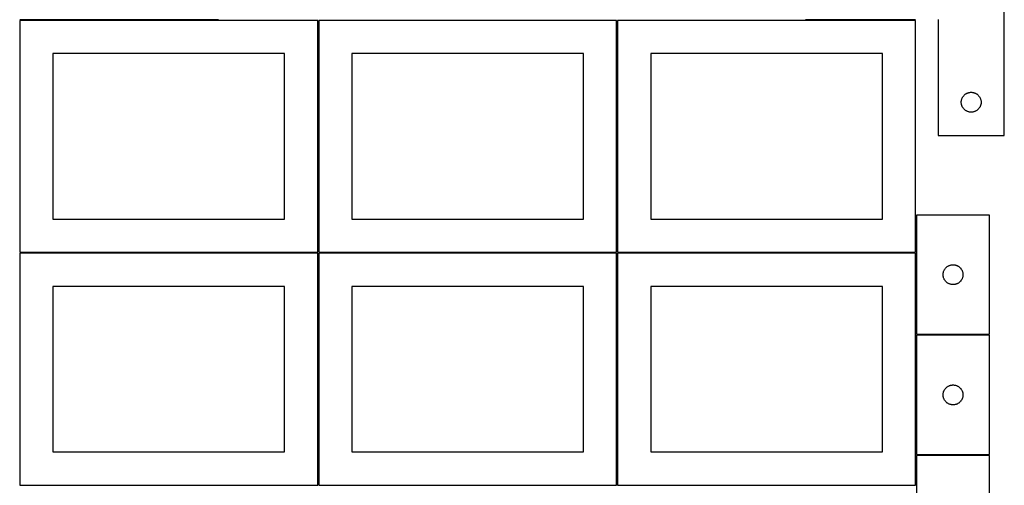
# Model space of a CAD drawing. Header units: millimetres. Extents: x 7 to 1493, y 7 to 2993.
# Tile 4 of 12: x 7 to 1493, y 1412 to 2115. Entities that reach past the tile are written whole.
import ezdxf

# ---------------------------------------------------------------- set-up
doc = ezdxf.new("R2010")
doc.units = ezdxf.units.MM
doc.layers.add('COMMON', color=5, linetype='CONTINUOUS', true_color=0x0000ff)
doc.layers.add('CUT', color=7, linetype='CONTINUOUS', true_color=0x000000)

msp = doc.modelspace()

# ---------------------------------------------------------------- linework, layer by layer
at = {"layer": 'COMMON'}
for p, q in [((306.644746, 2114.873916), (6.644746, 2114.873916)), ((457.299608, 1764.123915), (457.299608, 2114.123915)), ((908.799609, 1764.148695), (908.799609, 2114.123915)), ((1359.549609, 2114.898696), (1193.470928, 2114.898696)), ((1360.299609, 1820.247834), (1360.299609, 1764.148695)), ((456.549607, 1763.373915), (6.549607, 1763.373915)), ((457.299608, 1412.623914), (457.299608, 1762.623914)), ((908.049608, 1763.373915), (458.049608, 1763.373915)), ((908.799609, 1412.648694), (908.799609, 1762.623914)), ((1359.549609, 1763.398695), (909.549609, 1763.398695)), ((1360.299609, 1762.648694), (1360.299609, 1640.247834)), ((1360.299609, 1638.747833), (1360.299609, 1458.747833)), ((1471.04961, 1639.497834), (1361.04961, 1639.497834)), ((1360.299609, 1457.247832), (1360.299609, 1412.648694)), ((1471.04961, 1457.997833), (1361.04961, 1457.997833))]:
    msp.add_line(p, q, dxfattribs=at)
at = {"layer": 'CUT'}
for p, q in [((1493.470928, 1940.648696), (1493.470928, 2190.648696)), ((456.549607, 2114.123915), (6.549607, 2114.123915)), ((6.549607, 2114.123915), (6.549607, 1764.123915)), ((456.549607, 1764.123915), (456.549607, 2114.123915)), ((908.049608, 2114.123915), (458.049608, 2114.123915)), ((458.049608, 2114.123915), (458.049608, 1764.123915)), ((908.049608, 1764.123915), (908.049608, 2114.123915)), ((1359.549609, 2114.148695), (909.549609, 2114.148695)), ((909.549609, 2114.148695), (909.549609, 1764.148695)), ((1359.549609, 1764.148695), (1359.549609, 2114.148695)), ((1393.470928, 2115.648696), (1393.470928, 1940.648696)), ((406.549607, 2064.123915), (56.549607, 2064.123915)), ((56.549607, 2064.123915), (56.549607, 1814.123915)), ((406.549607, 1814.123915), (406.549607, 2064.123915)), ((858.049608, 2064.123915), (508.049608, 2064.123915)), ((508.049608, 2064.123915), (508.049608, 1814.123915)), ((858.049608, 1814.123915), (858.049608, 2064.123915)), ((1309.549609, 2064.148695), (959.549609, 2064.148695)), ((959.549609, 2064.148695), (959.549609, 1814.148695)), ((1309.549609, 1814.148695), (1309.549609, 2064.148695)), ((1428.550429, 1992.191011), (1428.649609, 1992.957054)), ((1428.649609, 1992.957054), (1428.788092, 1993.716977)), ((1428.788092, 1993.716977), (1428.965512, 1994.468762)), ((1428.965512, 1994.468762), (1429.181397, 1995.210418)), ((1429.181397, 1995.210418), (1429.435175, 1995.939977)), ((1429.435175, 1995.939977), (1429.726174, 1996.655504)), ((1429.726174, 1996.655504), (1430.053621, 1997.355103)), ((1430.053621, 1997.355103), (1430.416649, 1998.036917)), ((1430.416649, 1998.036917), (1430.814294, 1998.699139)), ((1430.814294, 1998.699139), (1431.245503, 1999.340012)), ((1431.245503, 1999.340012), (1431.70913, 1999.957838)), ((1431.70913, 1999.957838), (1432.203949, 2000.550977)), ((1432.203949, 2000.550977), (1432.728645, 2001.117858)), ((1432.728645, 2001.117858), (1433.281827, 2001.656976)), ((1433.281827, 2001.656976), (1433.86203, 2002.166902)), ((1433.86203, 2002.166902), (1434.467713, 2002.646284)), ((1434.467713, 2002.646284), (1435.097272, 2003.093851)), ((1435.097272, 2003.093851), (1435.749036, 2003.508415)), ((1435.749036, 2003.508415), (1436.421276, 2003.888878)), ((1436.421276, 2003.888878), (1437.112212, 2004.23423)), ((1437.112212, 2004.23423), (1437.820009, 2004.543555)), ((1437.820009, 2004.543555), (1438.542792, 2004.816034)), ((1438.542792, 2004.816034), (1439.278643, 2005.050944)), ((1439.278643, 2005.050944), (1440.025611, 2005.247661)), ((1440.025611, 2005.247661), (1440.781716, 2005.405665)), ((1440.781716, 2005.405665), (1441.544952, 2005.524536)), ((1441.544952, 2005.524536), (1442.313296, 2005.603959)), ((1442.313296, 2005.603959), (1443.084709, 2005.643723)), ((1443.084709, 2005.643723), (1443.857146, 2005.643723)), ((1443.857146, 2005.643723), (1444.62856, 2005.603959)), ((1444.62856, 2005.603959), (1445.396903, 2005.524536)), ((1445.396903, 2005.524536), (1446.160139, 2005.405665)), ((1446.160139, 2005.405665), (1446.916244, 2005.247661)), ((1446.916244, 2005.247661), (1447.663212, 2005.050944)), ((1447.663212, 2005.050944), (1448.399063, 2004.816034)), ((1448.399063, 2004.816034), (1449.121846, 2004.543555)), ((1449.121846, 2004.543555), (1449.829643, 2004.23423)), ((1449.829643, 2004.23423), (1450.520579, 2003.888878)), ((1450.520579, 2003.888878), (1451.19282, 2003.508415)), ((1451.19282, 2003.508415), (1451.844583, 2003.093851)), ((1451.844583, 2003.093851), (1452.474142, 2002.646284)), ((1452.474142, 2002.646284), (1453.079825, 2002.166902)), ((1453.079825, 2002.166902), (1453.660028, 2001.656976)), ((1453.660028, 2001.656976), (1454.21321, 2001.117858)), ((1454.21321, 2001.117858), (1454.737907, 2000.550977)), ((1454.737907, 2000.550977), (1455.232725, 1999.957838)), ((1455.232725, 1999.957838), (1455.696353, 1999.340012)), ((1455.696353, 1999.340012), (1456.127561, 1998.699139)), ((1456.127561, 1998.699139), (1456.525206, 1998.036917)), ((1456.525206, 1998.036917), (1456.888234, 1997.355103)), ((1456.888234, 1997.355103), (1457.215681, 1996.655504)), ((1457.215681, 1996.655504), (1457.50668, 1995.939977)), ((1457.50668, 1995.939977), (1457.760458, 1995.210418)), ((1457.760458, 1995.210418), (1457.976343, 1994.468762)), ((1457.976343, 1994.468762), (1458.153763, 1993.716977)), ((1458.153763, 1993.716977), (1458.292246, 1992.957054)), ((1458.292246, 1992.957054), (1458.391426, 1992.191011)), ((1428.470928, 1990.648696), (1428.490816, 1991.420877)), ((1428.490816, 1989.876514), (1428.470928, 1990.648696)), ((1428.490816, 1991.420877), (1428.550429, 1992.191011)), ((1428.550429, 1989.106381), (1428.490816, 1989.876514)), ((1428.649609, 1988.340337), (1428.550429, 1989.106381)), ((1428.788092, 1987.580415), (1428.649609, 1988.340337)), ((1428.965512, 1986.828629), (1428.788092, 1987.580415)), ((1429.181397, 1986.086973), (1428.965512, 1986.828629)), ((1429.435175, 1985.357414), (1429.181397, 1986.086973)), ((1429.726174, 1984.641887), (1429.435175, 1985.357414)), ((1430.053621, 1983.942289), (1429.726174, 1984.641887)), ((1430.416649, 1983.260475), (1430.053621, 1983.942289)), ((1430.814294, 1982.598253), (1430.416649, 1983.260475)), ((1431.245503, 1981.957379), (1430.814294, 1982.598253)), ((1431.70913, 1981.339553), (1431.245503, 1981.957379)), ((1432.203949, 1980.746414), (1431.70913, 1981.339553)), ((1432.728645, 1980.179533), (1432.203949, 1980.746414)), ((1433.281827, 1979.640415), (1432.728645, 1980.179533)), ((1433.86203, 1979.130489), (1433.281827, 1979.640415)), ((1434.467713, 1978.651107), (1433.86203, 1979.130489)), ((1435.097272, 1978.20354), (1434.467713, 1978.651107)), ((1435.749036, 1977.788976), (1435.097272, 1978.20354)), ((1436.421276, 1977.408514), (1435.749036, 1977.788976)), ((1451.19282, 1977.788976), (1450.520579, 1977.408514)), ((1451.844583, 1978.20354), (1451.19282, 1977.788976)), ((1452.474142, 1978.651107), (1451.844583, 1978.20354)), ((1453.079825, 1979.130489), (1452.474142, 1978.651107)), ((1453.660028, 1979.640415), (1453.079825, 1979.130489)), ((1454.21321, 1980.179533), (1453.660028, 1979.640415)), ((1454.737907, 1980.746414), (1454.21321, 1980.179533)), ((1455.232725, 1981.339553), (1454.737907, 1980.746414)), ((1455.696353, 1981.957379), (1455.232725, 1981.339553)), ((1456.127561, 1982.598253), (1455.696353, 1981.957379)), ((1456.525206, 1983.260475), (1456.127561, 1982.598253)), ((1456.888234, 1983.942289), (1456.525206, 1983.260475)), ((1457.215681, 1984.641887), (1456.888234, 1983.942289)), ((1457.50668, 1985.357414), (1457.215681, 1984.641887)), ((1457.760458, 1986.086973), (1457.50668, 1985.357414)), ((1457.976343, 1986.828629), (1457.760458, 1986.086973)), ((1458.153763, 1987.580415), (1457.976343, 1986.828629)), ((1458.292246, 1988.340337), (1458.153763, 1987.580415)), ((1458.391426, 1989.106381), (1458.292246, 1988.340337)), ((1458.391426, 1992.191011), (1458.451039, 1991.420877)), ((1458.451039, 1989.876514), (1458.391426, 1989.106381)), ((1458.451039, 1991.420877), (1458.470928, 1990.648696)), ((1458.470928, 1990.648696), (1458.451039, 1989.876514)), ((1437.112212, 1977.063162), (1436.421276, 1977.408514)), ((1437.820009, 1976.753836), (1437.112212, 1977.063162)), ((1438.542792, 1976.481357), (1437.820009, 1976.753836)), ((1439.278643, 1976.246448), (1438.542792, 1976.481357)), ((1440.025611, 1976.04973), (1439.278643, 1976.246448)), ((1440.781716, 1975.891726), (1440.025611, 1976.04973)), ((1441.544952, 1975.772856), (1440.781716, 1975.891726)), ((1442.313296, 1975.693433), (1441.544952, 1975.772856)), ((1443.084709, 1975.653669), (1442.313296, 1975.693433)), ((1443.857146, 1975.653669), (1443.084709, 1975.653669)), ((1444.62856, 1975.693433), (1443.857146, 1975.653669)), ((1445.396903, 1975.772856), (1444.62856, 1975.693433)), ((1446.160139, 1975.891726), (1445.396903, 1975.772856)), ((1446.916244, 1976.04973), (1446.160139, 1975.891726)), ((1447.663212, 1976.246448), (1446.916244, 1976.04973)), ((1448.399063, 1976.481357), (1447.663212, 1976.246448)), ((1449.121846, 1976.753836), (1448.399063, 1976.481357)), ((1449.829643, 1977.063162), (1449.121846, 1976.753836)), ((1450.520579, 1977.408514), (1449.829643, 1977.063162)), ((1393.470928, 1940.648696), (1493.470928, 1940.648696)), ((56.549607, 1814.123915), (406.549607, 1814.123915)), ((508.049608, 1814.123915), (858.049608, 1814.123915)), ((959.549609, 1814.148695), (1309.549609, 1814.148695)), ((1471.04961, 1820.247834), (1361.04961, 1820.247834)), ((1361.04961, 1820.247834), (1361.04961, 1640.247834)), ((1471.04961, 1640.247834), (1471.04961, 1820.247834)), ((6.549607, 1764.123915), (456.549607, 1764.123915)), ((456.549607, 1762.623914), (6.549607, 1762.623914)), ((6.549607, 1762.623914), (6.549607, 1412.623914)), ((456.549607, 1412.623914), (456.549607, 1762.623914)), ((458.049608, 1764.123915), (908.049608, 1764.123915)), ((908.049608, 1762.623914), (458.049608, 1762.623914)), ((458.049608, 1762.623914), (458.049608, 1412.623914)), ((908.049608, 1412.623914), (908.049608, 1762.623914)), ((909.549609, 1764.148695), (1359.549609, 1764.148695)), ((1359.549609, 1762.648694), (909.549609, 1762.648694)), ((909.549609, 1762.648694), (909.549609, 1412.648694)), ((1359.549609, 1412.648694), (1359.549609, 1762.648694)), ((1404.052021, 1739.251048), (1404.531403, 1739.856731)), ((1404.531403, 1739.856731), (1405.04133, 1740.436934)), ((1405.04133, 1740.436934), (1405.580448, 1740.990116)), ((1405.580448, 1740.990116), (1406.147328, 1741.514813)), ((1406.147328, 1741.514813), (1406.740468, 1742.009631)), ((1406.740468, 1742.009631), (1407.358294, 1742.473259)), ((1407.358294, 1742.473259), (1407.999167, 1742.904467)), ((1407.999167, 1742.904467), (1408.661389, 1743.302112)), ((1408.661389, 1743.302112), (1409.343203, 1743.66514)), ((1409.343203, 1743.66514), (1410.042801, 1743.992587)), ((1410.042801, 1743.992587), (1410.758329, 1744.283586)), ((1410.758329, 1744.283586), (1411.487888, 1744.537364)), ((1411.487888, 1744.537364), (1412.229543, 1744.75325)), ((1412.229543, 1744.75325), (1412.981329, 1744.930669)), ((1412.981329, 1744.930669), (1413.741251, 1745.069152)), ((1413.741251, 1745.069152), (1414.507295, 1745.168332)), ((1414.507295, 1745.168332), (1415.277429, 1745.227945)), ((1415.277429, 1745.227945), (1416.04961, 1745.247834)), ((1416.04961, 1745.247834), (1416.821791, 1745.227945)), ((1416.821791, 1745.227945), (1417.591925, 1745.168332)), ((1417.591925, 1745.168332), (1418.357969, 1745.069152)), ((1418.357969, 1745.069152), (1419.117891, 1744.930669)), ((1419.117891, 1744.930669), (1419.869677, 1744.75325)), ((1419.869677, 1744.75325), (1420.611332, 1744.537364)), ((1420.611332, 1744.537364), (1421.340891, 1744.283586)), ((1421.340891, 1744.283586), (1422.056419, 1743.992587)), ((1422.056419, 1743.992587), (1422.756017, 1743.66514)), ((1422.756017, 1743.66514), (1423.437831, 1743.302112)), ((1423.437831, 1743.302112), (1424.100053, 1742.904467)), ((1424.100053, 1742.904467), (1424.740926, 1742.473259)), ((1424.740926, 1742.473259), (1425.358752, 1742.009631)), ((1425.358752, 1742.009631), (1425.951892, 1741.514813)), ((1425.951892, 1741.514813), (1426.518772, 1740.990116)), ((1426.518772, 1740.990116), (1427.05789, 1740.436934)), ((1427.05789, 1740.436934), (1427.567817, 1739.856731)), ((1427.567817, 1739.856731), (1428.047199, 1739.251048)), ((1401.054583, 1730.634052), (1401.094347, 1731.405466)), ((1401.054583, 1729.861615), (1401.054583, 1730.634052)), ((1401.094347, 1729.090202), (1401.054583, 1729.861615)), ((1401.094347, 1731.405466), (1401.17377, 1732.173809)), ((1401.17377, 1728.321858), (1401.094347, 1729.090202)), ((1401.17377, 1732.173809), (1401.292641, 1732.937045)), ((1401.292641, 1727.558622), (1401.17377, 1728.321858)), ((1401.292641, 1732.937045), (1401.450644, 1733.69315)), ((1401.450644, 1726.802518), (1401.292641, 1727.558622)), ((1401.450644, 1733.69315), (1401.647362, 1734.440118)), ((1401.647362, 1726.055549), (1401.450644, 1726.802518)), ((1401.647362, 1734.440118), (1401.882272, 1735.175969)), ((1401.882272, 1725.319698), (1401.647362, 1726.055549)), ((1401.882272, 1735.175969), (1402.15475, 1735.898752)), ((1402.15475, 1724.596915), (1401.882272, 1725.319698)), ((1402.15475, 1735.898752), (1402.464076, 1736.60655)), ((1402.464076, 1736.60655), (1402.809428, 1737.297485)), ((1402.809428, 1737.297485), (1403.189891, 1737.969726)), ((1403.189891, 1737.969726), (1403.604455, 1738.621489)), ((1403.604455, 1738.621489), (1404.052021, 1739.251048)), ((1428.047199, 1739.251048), (1428.494765, 1738.621489)), ((1428.494765, 1738.621489), (1428.909329, 1737.969726)), ((1428.909329, 1737.969726), (1429.289792, 1737.297485)), ((1429.289792, 1737.297485), (1429.635144, 1736.60655)), ((1429.635144, 1736.60655), (1429.94447, 1735.898752)), ((1429.94447, 1735.898752), (1430.216948, 1735.175969)), ((1430.216948, 1725.319698), (1429.94447, 1724.596915)), ((1430.216948, 1735.175969), (1430.451858, 1734.440118)), ((1430.451858, 1726.055549), (1430.216948, 1725.319698)), ((1430.451858, 1734.440118), (1430.648576, 1733.69315)), ((1430.648576, 1726.802518), (1430.451858, 1726.055549)), ((1430.648576, 1733.69315), (1430.806579, 1732.937045)), ((1430.806579, 1727.558622), (1430.648576, 1726.802518)), ((1430.806579, 1732.937045), (1430.92545, 1732.173809)), ((1430.92545, 1728.321858), (1430.806579, 1727.558622)), ((1430.92545, 1732.173809), (1431.004873, 1731.405466)), ((1431.004873, 1729.090202), (1430.92545, 1728.321858)), ((1431.004873, 1731.405466), (1431.044637, 1730.634052)), ((1431.044637, 1729.861615), (1431.004873, 1729.090202)), ((1431.044637, 1730.634052), (1431.044637, 1729.861615)), ((406.549607, 1712.623914), (56.549607, 1712.623914)), ((56.549607, 1712.623914), (56.549607, 1462.623914)), ((406.549607, 1462.623914), (406.549607, 1712.623914)), ((858.049608, 1712.623914), (508.049608, 1712.623914)), ((508.049608, 1712.623914), (508.049608, 1462.623914)), ((858.049608, 1462.623914), (858.049608, 1712.623914)), ((1309.549609, 1712.648694), (959.549609, 1712.648694)), ((959.549609, 1712.648694), (959.549609, 1462.648694)), ((1309.549609, 1462.648694), (1309.549609, 1712.648694)), ((1402.464076, 1723.889118), (1402.15475, 1724.596915)), ((1402.809428, 1723.198183), (1402.464076, 1723.889118)), ((1403.189891, 1722.525942), (1402.809428, 1723.198183)), ((1403.604455, 1721.874178), (1403.189891, 1722.525942)), ((1404.052021, 1721.244619), (1403.604455, 1721.874178)), ((1404.531403, 1720.638936), (1404.052021, 1721.244619)), ((1405.04133, 1720.058734), (1404.531403, 1720.638936)), ((1405.580448, 1719.505551), (1405.04133, 1720.058734)), ((1406.147328, 1718.980855), (1405.580448, 1719.505551)), ((1406.740468, 1718.486037), (1406.147328, 1718.980855)), ((1407.358294, 1718.022409), (1406.740468, 1718.486037)), ((1407.999167, 1717.5912), (1407.358294, 1718.022409)), ((1408.661389, 1717.193555), (1407.999167, 1717.5912)), ((1409.343203, 1716.830527), (1408.661389, 1717.193555)), ((1410.042801, 1716.50308), (1409.343203, 1716.830527)), ((1410.758329, 1716.212081), (1410.042801, 1716.50308)), ((1411.487888, 1715.958303), (1410.758329, 1716.212081)), ((1412.229543, 1715.742418), (1411.487888, 1715.958303)), ((1412.981329, 1715.564998), (1412.229543, 1715.742418)), ((1413.741251, 1715.426515), (1412.981329, 1715.564998)), ((1414.507295, 1715.327336), (1413.741251, 1715.426515)), ((1415.277429, 1715.267722), (1414.507295, 1715.327336)), ((1416.04961, 1715.247834), (1415.277429, 1715.267722)), ((1416.821791, 1715.267722), (1416.04961, 1715.247834)), ((1417.591925, 1715.327336), (1416.821791, 1715.267722)), ((1418.357969, 1715.426515), (1417.591925, 1715.327336)), ((1419.117891, 1715.564998), (1418.357969, 1715.426515)), ((1419.869677, 1715.742418), (1419.117891, 1715.564998)), ((1420.611332, 1715.958303), (1419.869677, 1715.742418)), ((1421.340891, 1716.212081), (1420.611332, 1715.958303)), ((1422.056419, 1716.50308), (1421.340891, 1716.212081)), ((1422.756017, 1716.830527), (1422.056419, 1716.50308)), ((1423.437831, 1717.193555), (1422.756017, 1716.830527)), ((1424.100053, 1717.5912), (1423.437831, 1717.193555)), ((1424.740926, 1718.022409), (1424.100053, 1717.5912)), ((1425.358752, 1718.486037), (1424.740926, 1718.022409)), ((1425.951892, 1718.980855), (1425.358752, 1718.486037)), ((1426.518772, 1719.505551), (1425.951892, 1718.980855)), ((1427.05789, 1720.058734), (1426.518772, 1719.505551)), ((1427.567817, 1720.638936), (1427.05789, 1720.058734)), ((1428.047199, 1721.244619), (1427.567817, 1720.638936)), ((1428.494765, 1721.874178), (1428.047199, 1721.244619)), ((1428.909329, 1722.525942), (1428.494765, 1721.874178)), ((1429.289792, 1723.198183), (1428.909329, 1722.525942)), ((1429.635144, 1723.889118), (1429.289792, 1723.198183)), ((1429.94447, 1724.596915), (1429.635144, 1723.889118)), ((1361.04961, 1640.247834), (1471.04961, 1640.247834)), ((1471.04961, 1638.747833), (1361.04961, 1638.747833)), ((1361.04961, 1638.747833), (1361.04961, 1458.747833)), ((1471.04961, 1458.747833), (1471.04961, 1638.747833)), ((1407.358294, 1560.973258), (1407.999167, 1561.404466)), ((1407.999167, 1561.404466), (1408.661389, 1561.802111)), ((1408.661389, 1561.802111), (1409.343203, 1562.165139)), ((1409.343203, 1562.165139), (1410.042801, 1562.492586)), ((1410.042801, 1562.492586), (1410.758329, 1562.783585)), ((1410.758329, 1562.783585), (1411.487888, 1563.037363)), ((1411.487888, 1563.037363), (1412.229543, 1563.253249)), ((1412.229543, 1563.253249), (1412.981329, 1563.430668)), ((1412.981329, 1563.430668), (1413.741251, 1563.569151)), ((1413.741251, 1563.569151), (1414.507295, 1563.668331)), ((1414.507295, 1563.668331), (1415.277429, 1563.727944)), ((1415.277429, 1563.727944), (1416.04961, 1563.747833)), ((1416.04961, 1563.747833), (1416.821791, 1563.727944)), ((1416.821791, 1563.727944), (1417.591925, 1563.668331)), ((1417.591925, 1563.668331), (1418.357969, 1563.569151)), ((1418.357969, 1563.569151), (1419.117891, 1563.430668)), ((1419.117891, 1563.430668), (1419.869677, 1563.253249)), ((1419.869677, 1563.253249), (1420.611332, 1563.037363)), ((1420.611332, 1563.037363), (1421.340891, 1562.783585)), ((1421.340891, 1562.783585), (1422.056419, 1562.492586)), ((1422.056419, 1562.492586), (1422.756017, 1562.165139)), ((1422.756017, 1562.165139), (1423.437831, 1561.802111)), ((1423.437831, 1561.802111), (1424.100053, 1561.404466)), ((1424.100053, 1561.404466), (1424.740926, 1560.973258)), ((1401.054583, 1549.134051), (1401.094347, 1549.905465)), ((1401.054583, 1548.361614), (1401.054583, 1549.134051)), ((1401.094347, 1547.590201), (1401.054583, 1548.361614)), ((1401.094347, 1549.905465), (1401.17377, 1550.673808)), ((1401.17377, 1546.821857), (1401.094347, 1547.590201)), ((1401.17377, 1550.673808), (1401.292641, 1551.437044)), ((1401.292641, 1546.058621), (1401.17377, 1546.821857)), ((1401.292641, 1551.437044), (1401.450644, 1552.193149)), ((1401.450644, 1552.193149), (1401.647362, 1552.940117)), ((1401.647362, 1552.940117), (1401.882272, 1553.675968)), ((1401.882272, 1553.675968), (1402.15475, 1554.398751)), ((1402.15475, 1554.398751), (1402.464076, 1555.106549)), ((1402.464076, 1555.106549), (1402.809428, 1555.797484)), ((1402.809428, 1555.797484), (1403.189891, 1556.469725)), ((1403.189891, 1556.469725), (1403.604455, 1557.121488)), ((1403.604455, 1557.121488), (1404.052021, 1557.751047)), ((1404.052021, 1557.751047), (1404.531403, 1558.35673)), ((1404.531403, 1558.35673), (1405.04133, 1558.936933)), ((1405.04133, 1558.936933), (1405.580448, 1559.490115)), ((1405.580448, 1559.490115), (1406.147328, 1560.014812)), ((1406.147328, 1560.014812), (1406.740468, 1560.50963)), ((1406.740468, 1560.50963), (1407.358294, 1560.973258)), ((1424.740926, 1560.973258), (1425.358752, 1560.50963)), ((1425.358752, 1560.50963), (1425.951892, 1560.014812)), ((1425.951892, 1560.014812), (1426.518772, 1559.490115)), ((1426.518772, 1559.490115), (1427.05789, 1558.936933)), ((1427.05789, 1558.936933), (1427.567817, 1558.35673)), ((1427.567817, 1558.35673), (1428.047199, 1557.751047)), ((1428.047199, 1557.751047), (1428.494765, 1557.121488)), ((1428.494765, 1557.121488), (1428.909329, 1556.469725)), ((1428.909329, 1556.469725), (1429.289792, 1555.797484)), ((1429.289792, 1555.797484), (1429.635144, 1555.106549)), ((1429.635144, 1555.106549), (1429.94447, 1554.398751)), ((1429.94447, 1554.398751), (1430.216948, 1553.675968)), ((1430.216948, 1553.675968), (1430.451858, 1552.940117)), ((1430.451858, 1552.940117), (1430.648576, 1552.193149)), ((1430.648576, 1552.193149), (1430.806579, 1551.437044)), ((1430.806579, 1551.437044), (1430.92545, 1550.673808)), ((1430.92545, 1546.821857), (1430.806579, 1546.058621)), ((1430.92545, 1550.673808), (1431.004873, 1549.905465)), ((1431.004873, 1547.590201), (1430.92545, 1546.821857)), ((1431.004873, 1549.905465), (1431.044637, 1549.134051)), ((1431.044637, 1548.361614), (1431.004873, 1547.590201)), ((1431.044637, 1549.134051), (1431.044637, 1548.361614)), ((1401.450644, 1545.302517), (1401.292641, 1546.058621)), ((1401.647362, 1544.555548), (1401.450644, 1545.302517)), ((1401.882272, 1543.819697), (1401.647362, 1544.555548)), ((1402.15475, 1543.096914), (1401.882272, 1543.819697)), ((1402.464076, 1542.389117), (1402.15475, 1543.096914)), ((1402.809428, 1541.698182), (1402.464076, 1542.389117)), ((1403.189891, 1541.025941), (1402.809428, 1541.698182)), ((1403.604455, 1540.374177), (1403.189891, 1541.025941)), ((1404.052021, 1539.744618), (1403.604455, 1540.374177)), ((1404.531403, 1539.138935), (1404.052021, 1539.744618)), ((1405.04133, 1538.558733), (1404.531403, 1539.138935)), ((1405.580448, 1538.00555), (1405.04133, 1538.558733)), ((1406.147328, 1537.480854), (1405.580448, 1538.00555)), ((1406.740468, 1536.986036), (1406.147328, 1537.480854)), ((1407.358294, 1536.522408), (1406.740468, 1536.986036)), ((1407.999167, 1536.091199), (1407.358294, 1536.522408)), ((1408.661389, 1535.693554), (1407.999167, 1536.091199)), ((1409.343203, 1535.330526), (1408.661389, 1535.693554)), ((1410.042801, 1535.003079), (1409.343203, 1535.330526)), ((1410.758329, 1534.71208), (1410.042801, 1535.003079)), ((1411.487888, 1534.458302), (1410.758329, 1534.71208)), ((1412.229543, 1534.242417), (1411.487888, 1534.458302)), ((1412.981329, 1534.064997), (1412.229543, 1534.242417)), ((1413.741251, 1533.926514), (1412.981329, 1534.064997)), ((1414.507295, 1533.827335), (1413.741251, 1533.926514)), ((1415.277429, 1533.767721), (1414.507295, 1533.827335)), ((1416.04961, 1533.747833), (1415.277429, 1533.767721)), ((1416.821791, 1533.767721), (1416.04961, 1533.747833)), ((1417.591925, 1533.827335), (1416.821791, 1533.767721)), ((1418.357969, 1533.926514), (1417.591925, 1533.827335)), ((1419.117891, 1534.064997), (1418.357969, 1533.926514)), ((1419.869677, 1534.242417), (1419.117891, 1534.064997)), ((1420.611332, 1534.458302), (1419.869677, 1534.242417)), ((1421.340891, 1534.71208), (1420.611332, 1534.458302)), ((1422.056419, 1535.003079), (1421.340891, 1534.71208)), ((1422.756017, 1535.330526), (1422.056419, 1535.003079)), ((1423.437831, 1535.693554), (1422.756017, 1535.330526)), ((1424.100053, 1536.091199), (1423.437831, 1535.693554)), ((1424.740926, 1536.522408), (1424.100053, 1536.091199)), ((1425.358752, 1536.986036), (1424.740926, 1536.522408)), ((1425.951892, 1537.480854), (1425.358752, 1536.986036)), ((1426.518772, 1538.00555), (1425.951892, 1537.480854)), ((1427.05789, 1538.558733), (1426.518772, 1538.00555)), ((1427.567817, 1539.138935), (1427.05789, 1538.558733)), ((1428.047199, 1539.744618), (1427.567817, 1539.138935)), ((1428.494765, 1540.374177), (1428.047199, 1539.744618)), ((1428.909329, 1541.025941), (1428.494765, 1540.374177)), ((1429.289792, 1541.698182), (1428.909329, 1541.025941)), ((1429.635144, 1542.389117), (1429.289792, 1541.698182)), ((1429.94447, 1543.096914), (1429.635144, 1542.389117)), ((1430.216948, 1543.819697), (1429.94447, 1543.096914)), ((1430.451858, 1544.555548), (1430.216948, 1543.819697)), ((1430.648576, 1545.302517), (1430.451858, 1544.555548)), ((1430.806579, 1546.058621), (1430.648576, 1545.302517)), ((56.549607, 1462.623914), (406.549607, 1462.623914)), ((508.049608, 1462.623914), (858.049608, 1462.623914)), ((959.549609, 1462.648694), (1309.549609, 1462.648694)), ((1361.04961, 1458.747833), (1471.04961, 1458.747833)), ((1471.04961, 1457.247832), (1361.04961, 1457.247832)), ((1361.04961, 1457.247832), (1361.04961, 1277.247832)), ((1471.04961, 1277.247832), (1471.04961, 1457.247832)), ((6.549607, 1412.623914), (456.549607, 1412.623914)), ((458.049608, 1412.623914), (908.049608, 1412.623914)), ((909.549609, 1412.648694), (1359.549609, 1412.648694))]:
    msp.add_line(p, q, dxfattribs=at)

doc.saveas('drawing.dxf')
